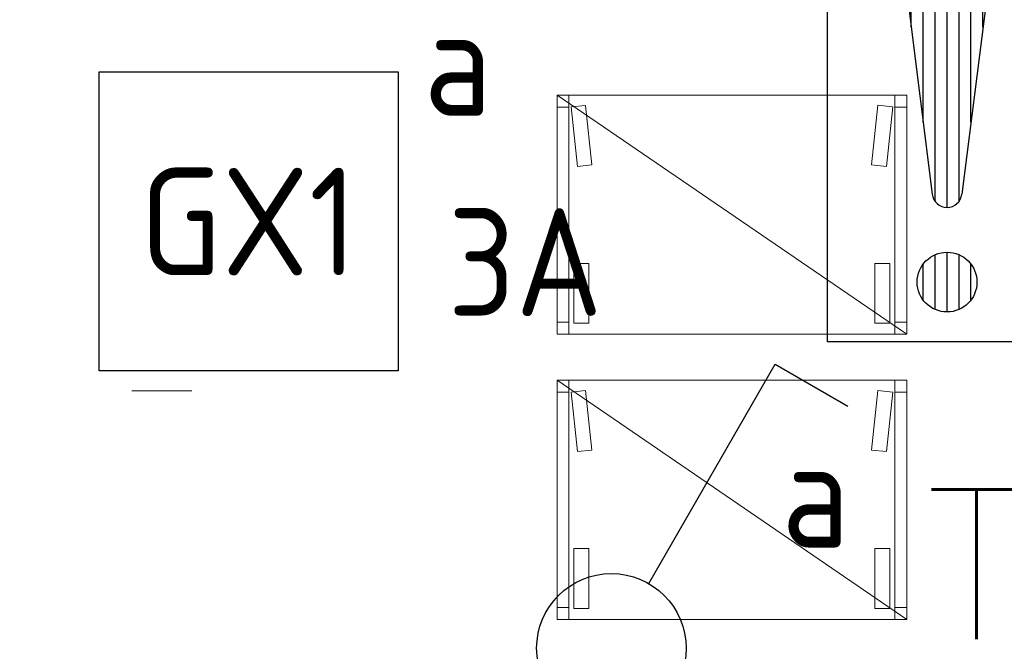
# Model space of a CAD drawing. Header units: millimetres. Extents: x -39149 to 267781, y -2340 to 58540.
# Tile 121 of 244: x 36524 to 38170, y 6465 to 7521. Entities that reach past the tile are written whole.
import ezdxf
from ezdxf.enums import TextEntityAlignment as Align

# ---------------------------------------------------------------- set-up
doc = ezdxf.new("R2010")
doc.units = ezdxf.units.MM
doc.header["$LTSCALE"] = 100
doc.header["$MEASUREMENT"] = 0
doc.linetypes.add('B0605', pattern=[141, 70, -35, 1, -35])
for name, color, linetype in [('73 Keuken', 7, 'Continuous'), ('A Stramien', 7, 'Continuous'), ('AL$1A---_ALGEMEEN--bestaand', 9, 'Continuous'), ('BL$4----', 7, 'Continuous'), ('EL6221--_KRACHT_400', 3, 'Continuous'), ('EL6222--_KRACHT_230', 3, 'Continuous'), ('EL6311--_LICHT_BINNEN', 3, 'Continuous'), ('EL6441--_DATACOM', 3, 'Continuous'), ('EL6511--_BRANDMELD', 3, 'Continuous')]:
    doc.layers.add(name, color=color, linetype=linetype)
doc.styles.add('BURO-018', font='isocp.shx', dxfattribs={"height": 180})
doc.styles.add('GENERATED_STYLE_3', font='swiss.ttf', dxfattribs={"width": 0.96})
doc.styles.add('STABICAD-012', font='ISOCP.SHX', dxfattribs={"height": 1.2})
doc.styles.add('STABICAD-018', font='ISOCP.SHX', dxfattribs={"height": 1.8})
doc.styles.get("Standard").update_dxf_attribs({"font": 'txt', "bigfont": 'BIGFONT.SHX'})

# ---------------------------------------------------------------- blocks, each defined once
blk = doc.blocks.new('Standard grid marker_8')
at = {"layer": 'A Stramien', "color": 8, "linetype": 'B0605', "lineweight": 0}
blk.add_line((4000, 0), (54000, 0), dxfattribs=at)
at = {"layer": 'A Stramien', "color": 4, "lineweight": 0, "style": 'GENERATED_STYLE_3'}
blk.add_attdef('AC_MARKERTEXT_1', text='', height=100, dxfattribs=at).set_placement((-158.9, -80), align=Align.BOTTOM_LEFT)
blk = doc.blocks.new('E00120')
at = {"color": 0, "linetype": 'Continuous'}
for p, q in [((-2.5, 2.5), (2.5, 2.5)), ((-2.5, -2.5), (-2.5, 2.5)), ((2.5, 2.5), (2.5, -2.5)), ((2.5, -2.5), (-2.5, -2.5))]:
    blk.add_line(p, q, dxfattribs=at)
at = {"color": 0, "linetype": 'Continuous', "style": 'BURO-018'}
for tag, p in [('PANEL', (0, 8)), ('CIRCUIT', (0, 5)), ('SUBCIRCUIT', (4.5, 5)), ('LIGHTFIXTURECODE', (0, 0)), ('SWITCHCODE', (4.5, -4.5))]:
    blk.add_attdef(tag, text='', height=1.8, dxfattribs=at).set_placement(p, align=Align.MIDDLE)
blk = doc.blocks.new('1114A1WD')
at = {"color": 0, "linetype": 'Continuous'}
for p, q in [((1.225, 2), (-1.225, 2)), ((1.166, 1.8), (-1.166, 1.8)), ((1.068, 1.6), (-1.068, 1.6)), ((0.917, 1.4), (-0.917, 1.4)), ((0.678, 1.2), (-0.678, 1.2))]:
    blk.add_line(p, q, dxfattribs=at)
blk = doc.blocks.new('111406-WD3')
at = {"color": 0, "linetype": 'Continuous'}
for p, q in [((0.625, 3.333), (2.742, 7)), ((2.742, 7), (3.955, 6.3)), ((-0.625, 1.167), (-2.742, -2.5)), ((-2.742, -2.5), (-3.955, -1.8))]:
    blk.add_line(p, q, dxfattribs=at)
blk.add_circle((0, 2.25), 1.25, dxfattribs=at)
at = {"color": 0, "zscale": 100}
blk.add_blockref('1114A1WD', (0, 0), dxfattribs=at)
at = {"color": 0, "linetype": 'Continuous', "style": 'BURO-018'}
blk.add_attdef('SWITCHCODE', text='', height=1.8, dxfattribs=at).set_placement((3.416, 9), align=Align.MIDDLE)
at = {"color": 0, "linetype": 'Continuous', "style": 'BURO-018', "flags": 1}
blk.add_attdef('ARTICLECODE', text='', height=1.8, dxfattribs=at).set_placement((0, 0), align=Align.MIDDLE)
blk = doc.blocks.new('*X1918')
at = {"layer": 'AL$1A---_ALGEMEEN--bestaand', "color": 0, "linetype": 'Continuous'}
for p, q in [((159.8, 197.35), (159.8, 202.223)), ((160, 197.25), (160, 202.25)), ((160.2, 197.35), (160.2, 202.223)), ((159.6, 198.675), (159.6, 202.134)), ((160.4, 198.675), (160.4, 202.134)), ((159.4, 200.262), (159.4, 201.95)), ((160.6, 200.262), (160.6, 201.95)), ((159.8, 195.542), (159.8, 196.458)), ((160, 195.5), (160, 196.5)), ((160.2, 195.542), (160.2, 196.458)), ((159.6, 195.7), (159.6, 196.3)), ((160.4, 195.7), (160.4, 196.3))]:
    blk.add_line(p, q, dxfattribs=at)
blk = doc.blocks.new('1116A7')
at = {"layer": 'AL$1A---_ALGEMEEN--bestaand', "color": 0, "linetype": 'Continuous'}
for p, q in [((-2, -4), (-2, 4)), ((-0.744, 2.406), (-0.248, -1.531)), ((0.744, 2.406), (0.248, -1.531)), ((2, -4), (-2, -4))]:
    blk.add_line(p, q, dxfattribs=at)
blk.add_circle((0, -3), 0.5, dxfattribs=at)
blk.add_arc((0, -1.5), 0.25, 187.1808, 352.8192, dxfattribs=at)
blk.add_blockref('*X1918', (-160, -199), dxfattribs=at)
at = {"layer": 'AL$1A---_ALGEMEEN--bestaand', "color": 0, "linetype": 'Continuous', "style": 'BURO-018'}
blk.add_attdef('TEXT1', text='', height=1.8, dxfattribs=at).set_placement((0, 6.5), align=Align.MIDDLE)
at = {"layer": 'AL$1A---_ALGEMEEN--bestaand', "color": 0, "linetype": 'Continuous', "style": 'BURO-018', "flags": 1}
blk.add_attdef('ARTICLECODE', (0, 0), '', height=1.8, dxfattribs=at)
at = {"layer": 'EL6221--_KRACHT_400', "color": 1, "style": 'STABICAD-012'}
blk.add_attdef('FIREPROTECTION_PANEL', text='', height=1.8, dxfattribs=at).set_placement((716.247, 450.773), align=Align.MIDDLE)
at = {"layer": 'EL6222--_KRACHT_230', "color": 1, "style": 'STABICAD-018'}
for tag in ['FIREPROTECTION_HARDWARENUMBER', 'FIREPROTECTION_ZONE']:
    blk.add_attdef(tag, (0, 0), '', height=1.8, dxfattribs=at)
at = {"layer": 'EL6311--_LICHT_BINNEN', "color": 1, "style": 'STABICAD-018'}
blk.add_attdef('CODING2', (0, 0), '', height=1.8, dxfattribs=at)
at = {"layer": 'EL6441--_DATACOM', "color": 1, "style": 'STABICAD-018'}
blk.add_attdef('CODING1', (0, 0), '', height=1.8, dxfattribs=at)

msp = doc.modelspace()

# ---------------------------------------------------------------- linework, layer by layer
at = {"layer": '73 Keuken', "color": 8, "linetype": 'Continuous', "lineweight": 0}
for p, q in [((37422.4, 6994.9), (37422.4, 7394.9)), ((37422.4, 7394.9), (37442.4, 7394.9)), ((37422.4, 7394.9), (38007.3, 6994.9)), ((37987.3, 7394.9), (37442.4, 7394.9)), ((37442.4, 7394.9), (37442.4, 6994.9)), ((37442.4, 7394.9), (37442.4, 6994.9)), ((38007.3, 7394.9), (37987.3, 7394.9)), ((37987.3, 7394.9), (37987.3, 6994.9)), ((37987.3, 6994.9), (37987.3, 7394.9)), ((38007.3, 6994.9), (38007.3, 7394.9)), ((37445.9, 7375.1), (37470.3, 7377.7)), ((37470.3, 7377.7), (37480.8, 7278.3)), ((37948.4, 7278.3), (37958.9, 7377.8)), ((37958.9, 7377.8), (37983.8, 7375.1)), ((37442.4, 7374.9), (37422.4, 7374.9)), ((37456.4, 7275.7), (37445.9, 7375.1)), ((37983.8, 7375.1), (37973.3, 7275.7)), ((38007.3, 7374.9), (37987.3, 7374.9)), ((37480.8, 7278.3), (37456.4, 7275.7)), ((37973.3, 7275.7), (37948.4, 7278.3)), ((37475.7, 7113.3), (37450.7, 7113.3)), ((37450.7, 7113.3), (37450.7, 7013.3)), ((37475.7, 7013.3), (37475.7, 7113.3)), ((37954, 7013.3), (37954, 7113.3)), ((37954, 7113.3), (37979, 7113.3)), ((37979, 7113.3), (37979, 7013.3)), ((37442.4, 7014.9), (37422.4, 7014.9)), ((38007.3, 7014.9), (37987.3, 7014.9)), ((37450.7, 7013.3), (37475.7, 7013.3)), ((37979, 7013.3), (37954, 7013.3)), ((37442.4, 6994.9), (37422.4, 6994.9)), ((37442.4, 6994.9), (37987.3, 6994.9)), ((37987.3, 6994.9), (38007.3, 6994.9)), ((37422.4, 6517.9), (37422.4, 6917.9)), ((37422.4, 6917.9), (37442.4, 6917.9)), ((37422.4, 6917.9), (38007.3, 6517.9)), ((37987.3, 6917.9), (37442.4, 6917.9)), ((37442.4, 6917.9), (37442.4, 6517.9)), ((37442.4, 6917.9), (37442.4, 6517.9)), ((38007.3, 6917.9), (37987.3, 6917.9)), ((37987.3, 6917.9), (37987.3, 6517.9)), ((37987.3, 6517.9), (37987.3, 6917.9)), ((38007.3, 6517.9), (38007.3, 6917.9)), ((37445.9, 6898.1), (37470.3, 6900.6)), ((37470.3, 6900.6), (37480.8, 6801.2)), ((37948.4, 6801.2), (37958.9, 6900.7)), ((37958.9, 6900.7), (37983.8, 6898.1)), ((37442.4, 6897.9), (37422.4, 6897.9)), ((37456.4, 6798.6), (37445.9, 6898.1)), ((37983.8, 6898.1), (37973.3, 6798.6)), ((38007.3, 6897.9), (37987.3, 6897.9)), ((37480.8, 6801.2), (37456.4, 6798.6)), ((37973.3, 6798.6), (37948.4, 6801.2)), ((37475.7, 6636.3), (37450.7, 6636.3)), ((37450.7, 6636.3), (37450.7, 6536.3)), ((37475.7, 6536.3), (37475.7, 6636.3)), ((37954, 6536.3), (37954, 6636.3)), ((37954, 6636.3), (37979, 6636.3)), ((37979, 6636.3), (37979, 6536.3)), ((37442.4, 6537.9), (37422.4, 6537.9)), ((38007.3, 6537.9), (37987.3, 6537.9)), ((37450.7, 6536.3), (37475.7, 6536.3)), ((37979, 6536.3), (37954, 6536.3)), ((37442.4, 6517.9), (37422.4, 6517.9)), ((37442.4, 6517.9), (37987.3, 6517.9)), ((37987.3, 6517.9), (38007.3, 6517.9))]:
    msp.add_line(p, q, dxfattribs=at)

# ---------------------------------------------------------------- block references
at = {"layer": 'A Stramien', "color": 1, "linetype": 'Continuous', "lineweight": 0, "zscale": 1000}
msp.add_blockref('Standard grid marker_8', (-5988.5, 6900), dxfattribs=at)
at = {"layer": 'EL6311--_LICHT_BINNEN', "linetype": 'Continuous'}
ref = msp.add_blockref('E00120', (36906.6, 7183.6), dxfattribs=dict(at, xscale=100, yscale=100, zscale=100))
ref.add_attrib('CIRCUIT', '3A', dxfattribs={"layer": '0', "color": 3, "linetype": 'ByBlock', "height": 180, "style": 'BURO-018'}).set_placement((37369, 7115.7), align=Align.MIDDLE)
ref.add_attrib('LIGHTFIXTURECODE', 'GX1', dxfattribs={"layer": '0', "color": 3, "linetype": 'ByBlock', "height": 180, "style": 'BURO-018'}).set_placement((36906.6, 7183.6), align=Align.MIDDLE)
ref.add_attrib('SWITCHCODE', 'a', dxfattribs={"layer": '0', "color": 3, "linetype": 'ByBlock', "height": 180, "style": 'BURO-018'}).set_placement((37256.6, 7450.5), align=Align.MIDDLE)
ref = msp.add_blockref('111406-WD3', (37513.3, 6244.6), dxfattribs=dict(at, xscale=100, yscale=100, zscale=100))
ref.add_attrib('SWITCHCODE', 'a', dxfattribs={"layer": '0', "color": 3, "linetype": 'ByBlock', "height": 180, "style": 'BURO-018'}).set_placement((37854.9, 6728.2), align=Align.MIDDLE)
at = {"layer": 'EL6511--_BRANDMELD', "linetype": 'Continuous', "xscale": 100, "yscale": 100}
msp.add_blockref('1116A7', (38074.7, 7382.1), dxfattribs=at)

# ---------------------------------------------------------------- texts
at = {"layer": 'BL$4----'}
msp.add_text('Th', height=250, dxfattribs=at).set_placement((38038.1, 6485.1))

doc.saveas('drawing.dxf')
